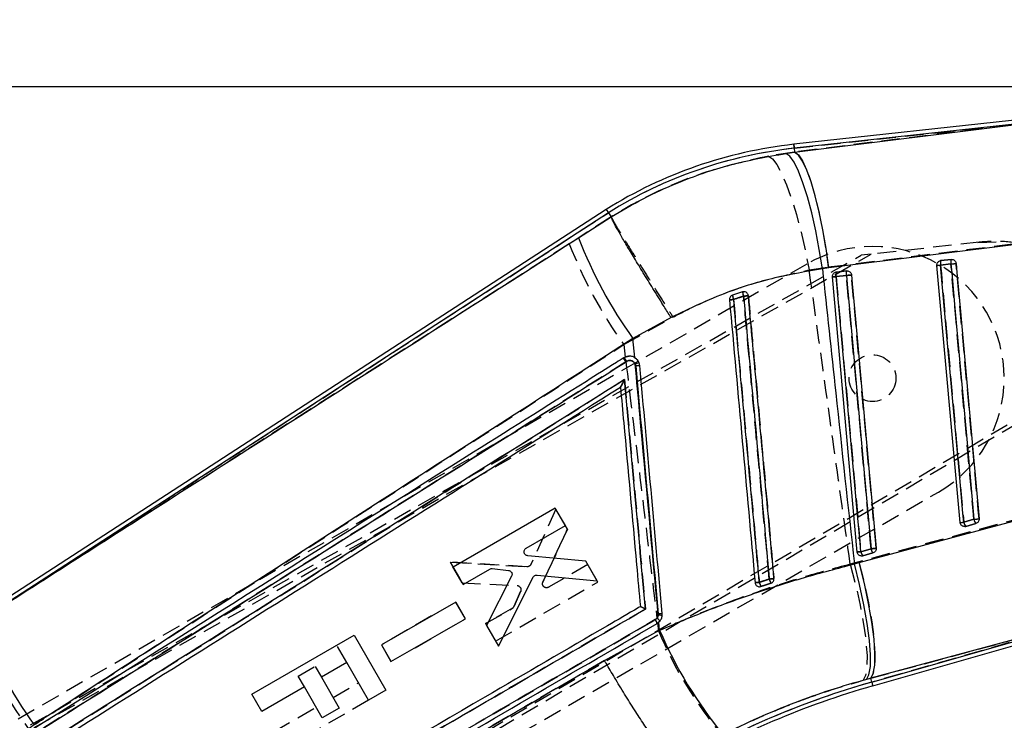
# Model space of a CAD drawing. Extents: x 31 to 353, y 15 to 293.
# Tile 9 of 16: x 226 to 293, y 245 to 293. Entities that reach past the tile are written whole.
import ezdxf

# ---------------------------------------------------------------- set-up
doc = ezdxf.new("R2010")
doc.units = 0
doc.linetypes.add('HIDDEN', pattern=[1.905, 1.27, -0.635])
doc.layers.get('0').update_dxf_attribs({"linetype": 'CONTINUOUS'})
doc.styles.add('SLDTEXTSTYLE0', font='TXT', dxfattribs={"width": 0.75})
doc.dimstyles.new('SLDDIMSTYLE1', dxfattribs={"dimtxt": 3.5, "dimasz": 3.302, "dimexe": 0, "dimexo": 0.0625, "dimgap": 0.875, "dimtad": 1, "dimdec": 0, "dimrnd": 1e-09, "dimzin": 12, "dimtxsty": 'SLDTEXTSTYLE0', "dimsah": 1, "dimcen": 0.09, "dimazin": 3, "dimtfac": 1, "dimtdec": 0, "dimtofl": 0, "dimtmove": 0, "dimatfit": 3, "dimtolj": 1, "dimtzin": 12})

# ---------------------------------------------------------------- blocks, each defined once
blk = doc.blocks.new('_D_1')
at = {"color": 179, "linetype": 'CONTINUOUS'}
for p, q in [((49.512, 235.636), (49.511, 289.282)), ((310.812, 264.745), (310.811, 289.286)), ((49.511, 288.282), (310.811, 288.286))]:
    blk.add_line(p, q, dxfattribs=at)
for points in [[(49.511, 288.282), (52.813, 287.774), (52.813, 288.79)], [(310.811, 288.286), (307.509, 288.794), (307.509, 287.778)]]:
    blk.add_solid(points, dxfattribs=at)
at = {"color": 179, "linetype": 'CONTINUOUS', "insert": (171.063, 292.796, 0.1), "char_height": 3.5, "attachment_point": 1, "rotation": 0.0009, "style": 'SLDTEXTSTYLE0'}
blk.add_mtext('261', dxfattribs=at)

msp = doc.modelspace()

# ---------------------------------------------------------------- linework, layer by layer
at = {"color": 7, "linetype": 'CONTINUOUS'}
for p, q in [((298.198109, 286.504681), (278.454085, 284.334423)), ((295.727928, 285.960386), (278.483708, 284.064906)), ((278.513809, 283.791067), (295.727928, 285.960386)), ((278.483708, 284.064906), (278.513809, 283.791067)), ((277.917673, 283.712456), (278.513809, 283.791067)), ((265.641992, 279.889355), (217.220706, 248.448933)), ((265.787666, 279.660659), (222.697151, 251.681554)), ((263.738547, 277.938927), (265.970428, 279.373574)), ((265.641992, 279.889355), (265.787666, 279.660659)), ((265.787666, 279.660659), (265.970279, 279.373909)), ((265.970428, 279.373574), (265.970279, 279.373909)), ((298.056533, 278.048458), (280.842905, 275.880726)), ((289.823894, 258.473481), (288.239573, 276.055219)), ((288.488393, 276.382143), (288.508897, 276.385131)), ((288.488646, 276.077683), (289.191847, 276.154982)), ((288.508897, 276.385131), (289.212083, 276.462423)), ((280.842905, 275.880726), (280.408208, 275.821524)), ((282.790278, 256.457145), (281.095018, 275.269891)), ((281.343733, 275.596792), (281.364341, 275.599802)), ((281.344091, 275.292332), (282.047291, 275.369632)), ((281.364341, 275.599802), (282.067542, 275.677095)), ((274.9541, 274.24481), (274.262433, 274.013715)), ((275.016774, 274.257781), (274.9541, 274.24481)), ((270.063688, 272.496725), (267.460321, 271.056997)), ((267.578979, 269.756252), (267.460321, 271.056997)), ((267.619644, 269.31067), (267.653246, 269.181425)), ((266.611506, 267.738605), (266.610582, 267.738017)), ((282.926996, 255.731421), (299.646054, 260.240401)), ((262.154226, 259.452897), (255.164531, 255.418936)), ((262.840931, 258.263583), (262.154226, 259.452897)), ((290.765201, 258.694398), (290.072923, 258.495937)), ((260.156413, 256.714242), (262.840931, 258.263583)), ((290.208419, 258.207726), (290.126954, 258.196311)), ((290.900697, 258.406187), (290.208419, 258.207726)), ((283.731584, 256.67804), (283.039306, 256.479586)), ((264.241521, 255.837882), (260.269423, 256.198893)), ((265.025173, 254.48064), (264.241521, 255.837882)), ((282.59327, 255.640494), (282.926996, 255.731421)), ((283.174803, 256.19139), (283.093442, 256.179976)), ((283.867081, 256.389851), (283.174803, 256.19139)), ((255.164531, 255.418936), (255.851266, 254.229526)), ((255.851266, 254.229526), (257.683043, 255.286741)), ((257.849877, 255.322034), (258.951579, 255.204196)), ((259.169285, 254.802214), (257.463296, 251.43754)), ((258.278643, 250.025364), (260.632698, 254.732611)), ((260.906269, 254.883724), (265.025173, 254.48064)), ((276.115914, 254.079761), (276.207482, 254.095162)), ((255.351071, 253.034691), (250.268293, 250.101241)), ((256.007624, 251.897583), (255.351071, 253.034691)), ((283.859258, 247.303682), (303.351094, 252.891431)), ((250.924875, 248.964059), (256.007624, 251.897583)), ((269.186188, 252.221423), (269.185965, 252.145427)), ((300.427963, 252.335513), (283.709784, 247.825096)), ((283.784543, 247.564326), (300.427963, 252.335513)), ((257.463296, 251.43754), (258.278643, 250.025364)), ((265.519221, 249.037529), (269.280975, 251.103329)), ((269.111847, 251.5668), (269.230788, 251.653726)), ((269.280975, 251.103329), (269.230788, 251.653726)), ((241.412644, 246.738242), (248.402012, 250.772918)), ((248.402012, 250.772918), (250.57329, 247.011567)), ((250.268293, 250.101241), (250.924875, 248.964059)), ((247.910661, 248.903448), (246.170391, 247.898857)), ((249.395301, 246.331564), (247.910661, 248.903448)), ((246.170391, 247.898857), (247.392287, 245.782132)), ((283.709784, 247.825096), (283.415576, 247.745583)), ((283.784543, 247.564326), (283.709784, 247.825096)), ((245.007214, 247.227403), (242.099275, 245.548772)), ((246.229109, 245.110678), (245.007214, 247.227403)), ((250.57329, 247.011567), (249.395301, 246.331564)), ((242.099275, 245.548772), (241.412644, 246.738242)), ((247.392287, 245.782132), (246.229109, 245.110678))]:
    msp.add_line(p, q, dxfattribs=at)
at = {"color": 7, "linetype": 'HIDDEN'}
for p, q in [((278.483708, 284.064906), (295.163383, 285.89833)), ((295.163383, 285.89833), (278.512408, 283.803875)), ((278.483708, 284.064906), (278.512408, 283.803875)), ((278.512408, 283.803875), (276.722183, 283.531184)), ((222.294551, 251.420143), (265.787666, 279.660659)), ((265.970876, 279.37294), (263.111372, 277.532163)), ((265.970801, 279.373089), (265.970876, 279.37294)), ((280.814846, 275.94697), (297.464286, 278.036269)), ((263.111372, 277.532163), (222.294551, 251.420143)), ((291.126956, 277.638549), (283.741747, 276.826764)), ((291.025733, 277.627418), (292.354395, 277.662436)), ((216.337283, 239.01259), (283.049871, 276.750716)), ((216.596265, 238.816718), (283.741747, 276.826764)), ((283.741747, 276.826764), (283.049871, 276.750716)), ((279.337262, 276.143628), (216.115442, 239.648281)), ((279.509475, 275.742719), (280.814846, 275.94697)), ((288.508569, 276.385064), (288.47744, 276.379945)), ((289.192845, 276.15303), (288.489644, 276.075723)), ((289.21177, 276.462356), (288.508569, 276.385064)), ((281.364013, 275.599735), (281.332527, 275.594535)), ((282.04829, 275.367635), (281.345089, 275.290335)), ((282.067214, 275.677028), (281.364013, 275.599735)), ((266.834741, 270.642141), (270.19838, 272.519531)), ((266.834741, 270.642141), (266.938289, 269.792)), ((224.634794, 224.891374), (301.975449, 270.409579)), ((302.001526, 270.11087), (224.674885, 224.569152)), ((266.979282, 269.455271), (224.348676, 242.642293)), ((266.792362, 269.709344), (266.845812, 269.742961)), ((267.032404, 269.488851), (266.979282, 269.455271)), ((267.142256, 269.847112), (267.213081, 269.847067)), ((267.540147, 269.775952), (267.701005, 269.660311)), ((225.114373, 224.059204), (288.336192, 260.554554)), ((299.704795, 260.313938), (282.90305, 255.784864)), ((262.197559, 259.378994), (260.486667, 255.610602)), ((262.980958, 258.021595), (262.197559, 259.378994)), ((290.073802, 258.493962), (290.76608, 258.692423)), ((261.30705, 254.401388), (262.980958, 258.021595)), ((262.980958, 258.021595), (261.30705, 254.401388)), ((290.138905, 258.196535), (290.208836, 258.207741)), ((290.208836, 258.207741), (290.901114, 258.406202)), ((283.040215, 256.477567), (283.732493, 256.676028)), ((254.965414, 255.764949), (260.218997, 255.449282)), ((260.218997, 255.449282), (254.965414, 255.764949)), ((254.965414, 255.764949), (255.780523, 254.352639)), ((255.780523, 254.352639), (254.965414, 255.764949)), ((282.90305, 255.784864), (282.313754, 255.623075)), ((283.105646, 256.180214), (283.175235, 256.191405)), ((283.175235, 256.191405), (283.867513, 256.389866)), ((264.381041, 255.595604), (261.696805, 254.045794)), ((265.067508, 254.406156), (264.381041, 255.595604)), ((258.07858, 250.37084), (265.067508, 254.406156)), ((255.780523, 254.352639), (259.547387, 254.147226)), ((259.78661, 253.757658), (259.337668, 252.744692)), ((259.337668, 252.744692), (259.78661, 253.757658)), ((276.207511, 254.095162), (276.136403, 254.080723)), ((255.350907, 253.035227), (250.26862, 250.100898)), ((256.007244, 251.897993), (255.350907, 253.035227)), ((259.223674, 252.617876), (257.392053, 251.56037)), ((257.392053, 251.56037), (259.223674, 252.617876)), ((283.709903, 247.824649), (300.508668, 252.358647)), ((300.508668, 252.358647), (283.784543, 247.564326)), ((231.58357, 230.059067), (268.986096, 251.834291)), ((250.925009, 248.963604), (256.007244, 251.897993)), ((268.986096, 251.834291), (269.100015, 251.932966)), ((269.311194, 251.739504), (269.111847, 251.5668)), ((257.392053, 251.56037), (258.07858, 250.37084)), ((269.141828, 251.585262), (269.20474, 251.061755)), ((247.910027, 248.904543), (247.22403, 250.092918)), ((250.26862, 250.100898), (250.925009, 248.963604)), ((244.583321, 247.961717), (245.746498, 248.633171)), ((245.746498, 248.633171), (246.169967, 247.899587)), ((245.006797, 247.228133), (244.583321, 247.961717)), ((283.190434, 247.683095), (283.709903, 247.824649)), ((283.784543, 247.564326), (283.709903, 247.824649)), ((246.968393, 246.516446), (248.70867, 247.521038)), ((249.395286, 246.331552), (243.583915, 242.976888)), ((242.897284, 244.166362), (245.805223, 245.844992))]:
    msp.add_line(p, q, dxfattribs=at)
at = {"color": 8, "linetype": 'CONTINUOUS', "flags": 128}
for points in [[(278.454085, 284.334423), (278.455948, 284.31757), (278.461506, 284.267011), (278.470759, 284.182774), (278.483708, 284.064906)], [(283.784543, 247.564326), (283.817221, 247.450339), (283.840572, 247.368874), (283.854579, 247.319984), (283.859258, 247.303682)]]:
    msp.add_lwpolyline(points, dxfattribs=at)
at = {"color": 7, "linetype": 'HIDDEN', "flags": 128}
for points in [[(278.483708, 284.064906), (278.470759, 284.182774), (278.461506, 284.267011), (278.455948, 284.31757), (278.454085, 284.334423)], [(276.722183, 283.531184), (276.993607, 283.348592), (277.295117, 282.952385), (277.618458, 282.353403), (277.954747, 281.568097), (278.294777, 280.617984), (278.629203, 279.529127), (278.948863, 278.331386), (279.244994, 277.057605), (279.509475, 275.742719)], [(278.512408, 283.803875), (278.77072, 283.607433), (279.045944, 283.198925), (279.330631, 282.589386), (279.617091, 281.795295), (279.89759, 280.838127), (280.16453, 279.743756), (280.410697, 278.541776), (280.629446, 277.264664), (280.814846, 275.94697)], [(288.489644, 276.075723), (288.544302, 275.469194), (288.762902, 273.043076), (289.637287, 263.338613), (290.073802, 258.493962)], [(290.76608, 258.692423), (290.711437, 259.298953), (290.492837, 261.72507), (289.618437, 271.429534), (289.192845, 276.15303)], [(291.117107, 258.72569), (291.062449, 259.33222), (290.843834, 261.758337), (289.969374, 271.462793), (289.543738, 276.186275)], [(281.345089, 275.290335), (281.399732, 274.683806), (281.618346, 272.257695), (282.492761, 262.553247), (283.040215, 256.477567)], [(283.732493, 256.676028), (283.677836, 257.28255), (283.459236, 259.708668), (282.584821, 269.413116), (282.04829, 275.367635)], [(284.08349, 256.709347), (284.028848, 257.315869), (283.810218, 259.741987), (282.935743, 269.446427), (282.399182, 275.400939)], [(282.90305, 255.784864), (283.257087, 254.359359), (283.552249, 252.974989), (283.778747, 251.677635), (283.929084, 250.5103), (283.998285, 249.511669), (283.984055, 248.714837), (283.886855, 248.146216), (283.709903, 247.824649)], [(282.313754, 255.623075), (282.679816, 254.20248), (282.986735, 252.822766), (283.224379, 251.529562), (283.384849, 250.365647), (283.462872, 249.369497), (283.455853, 248.574073), (283.364032, 248.005676), (283.190434, 247.683095)]]:
    msp.add_lwpolyline(points, dxfattribs=at)
at = {"color": 7, "linetype": 'CONTINUOUS', "flags": 128}
for points in [[(280.408208, 275.821524), (280.196537, 277.145843), (279.951041, 278.43027), (279.678454, 279.639589), (279.386242, 280.740651), (279.082422, 281.703251), (278.775339, 282.500999), (278.473382, 283.112022), (278.184866, 283.519568), (277.917673, 283.712456)], [(280.842905, 275.880726), (280.657549, 277.205402), (280.437802, 278.490374), (280.189683, 279.700572), (279.919942, 280.802975), (279.635956, 281.767505), (279.345457, 282.567831), (279.05639, 283.182124), (278.776621, 283.593612), (278.513809, 283.791067)], [(288.239573, 276.055219), (288.244148, 276.055636), (288.257723, 276.056866), (288.279911, 276.058862), (288.310026, 276.061582), (288.34716, 276.064927), (288.390194, 276.068809), (288.437833, 276.0731), (288.488646, 276.077683)], [(290.072923, 258.495937), (290.018265, 259.102481), (289.79965, 261.528651), (288.925161, 271.23333), (288.488646, 276.077683)], [(289.191847, 276.154982), (289.250483, 276.160265), (289.308955, 276.165532), (289.365073, 276.170591), (289.41669, 276.17524), (289.4619, 276.179308), (289.498975, 276.182646), (289.526527, 276.185127), (289.543514, 276.186655)], [(289.191847, 276.154982), (289.246489, 275.548438), (289.465119, 273.122268), (290.339594, 263.417589), (290.765201, 258.694398)], [(289.543514, 276.186655), (289.598172, 275.58011), (289.816801, 273.153941), (290.691306, 263.449261), (291.116913, 258.726078)], [(281.344091, 275.292332), (281.293278, 275.287757), (281.245639, 275.283466), (281.202604, 275.279584), (281.16547, 275.276239), (281.135355, 275.273527), (281.113167, 275.27153), (281.099592, 275.270308), (281.095018, 275.269891)], [(283.039306, 256.479586), (282.984649, 257.086123), (282.766034, 259.512293), (281.891544, 269.216972), (281.344091, 275.292332)], [(282.398959, 275.401326), (282.381971, 275.399791), (282.354419, 275.39731), (282.317345, 275.393965), (282.272135, 275.389897), (282.220517, 275.385241), (282.164414, 275.380189), (282.105927, 275.374914), (282.047291, 275.369632)], [(282.047291, 275.369632), (282.101949, 274.763087), (282.320564, 272.336917), (283.195053, 262.632238), (283.731584, 256.67804)], [(282.398959, 275.401326), (282.453616, 274.794782), (282.672246, 272.368612), (283.54675, 262.663933), (284.083297, 256.709734)], [(289.823894, 258.473481), (289.828469, 258.473898), (289.842044, 258.47512), (289.864232, 258.477124), (289.894332, 258.479836), (289.931466, 258.483189), (289.974486, 258.487063), (290.022125, 258.491362), (290.072923, 258.495937)], [(290.765201, 258.694398), (290.823837, 258.69968), (290.882324, 258.704948), (290.938427, 258.710007), (290.990059, 258.714656), (291.035269, 258.718724), (291.072343, 258.722069), (291.099911, 258.724543), (291.116913, 258.726078)], [(283.039306, 256.479586), (282.988508, 256.475004), (282.940869, 256.470712), (282.89785, 256.466838), (282.860716, 256.463493), (282.830601, 256.460781), (282.808428, 256.458784), (282.794853, 256.457555), (282.790278, 256.457145)], [(284.083297, 256.709734), (284.066294, 256.708207), (284.038727, 256.705719), (284.001653, 256.702381), (283.956443, 256.698305), (283.90481, 256.693649), (283.848708, 256.688597), (283.790235, 256.683322), (283.731584, 256.67804)], [(283.709784, 247.825096), (283.887704, 248.144912), (283.986633, 248.709413), (284.003337, 249.500091), (283.937235, 250.490981), (283.790519, 251.649568), (283.567999, 252.937841), (283.276965, 254.313501), (282.926996, 255.731421)], [(283.415576, 247.745583), (283.591573, 248.065966), (283.687432, 248.63034), (283.700024, 249.42022), (283.628945, 250.40971), (283.476491, 251.566368), (283.247684, 252.852301), (282.950033, 254.225338), (282.59327, 255.640494)]]:
    msp.add_lwpolyline(points, dxfattribs=at)
at = {"color": 7, "linetype": 'HIDDEN'}
msp.add_circle((283.836726, 268.349089), 1.6, dxfattribs=at)
at = {"color": 7, "linetype": 'CONTINUOUS'}
for centre, radius, start, end in [((281.782502, 254.05407), 30.462731, 96.27276477, 121.99714752), ((281.782502, 254.05407), 30.191592, 96.27276477, 121.99045993), ((292.551061, 289.073503), 30.889152, 201.1289906, 215.68038863), ((288.954988, 276.201357), 0.482462, 157.61007837, 194.85301122), ((289.658242, 276.278671), 0.482518, 157.61549028, 194.85294728), ((281.810527, 275.416013), 0.482556, 157.61268462, 194.85095129), ((282.51357, 275.493319), 0.482405, 157.60702823, 194.85642558), ((275.65122, 274.258919), 1.410267, 190.01293767, 202.23332706), ((276.071951, 274.365046), 1.124298, 186.13912297, 201.47652388), ((279.904111, 220.875107), 53.302024, 94.90218664, 95.25126793), ((277.321585, 240.039559), 33.816928, 95.04837294, 95.53562153), ((266.038433, 268.953636), 1.129128, 28.28315408, 44.35190993), ((266.505197, 271.964693), 2.878511, 292.77796333, 298.34412341), ((269.068379, 254.23457), 15.013696, 94.3452771, 95.40850421), ((290.614982, 258.574819), 0.547769, 188.27974505, 222.07941085), ((291.307194, 258.773249), 0.547699, 188.27749664, 222.08165926), ((283.581535, 256.558566), 0.54795, 188.2873721, 222.07406506), ((284.273722, 256.756987), 0.547855, 188.28529636, 222.07728151), ((278.541908, 226.574634), 27.916306, 95.02441988, 95.6188025), ((277.749216, 254.851022), 1.717053, 195.79417709, 206.11715674), ((280.637666, 212.781801), 42.005978, 94.83286023, 95.27326884), ((278.085833, 254.963534), 1.355679, 195.11649723, 208.24697596), ((268.26607, 251.332302), 0.877683, 15.49641621, 34.86952128), ((268.957879, 249.139387), 3.014681, 80.38354185, 85.66094777), ((270.38156, 239.707135), 12.57125, 94.19490428, 95.45636789), ((252.876187, 263.568932), 32.435844, 201.49924379, 215.69117616), ((297.384835, 263.257909), 30.619615, 203.38789976, 219.05695802), ((300.218486, 190.237484), 59.635908, 105.99606742, 119.99464199), ((300.218486, 190.237484), 59.364769, 105.99606742, 119.99606742)]:
    msp.add_arc(centre, radius, start, end, dxfattribs=at)
at = {"color": 7, "linetype": 'HIDDEN'}
for centre, radius, start, end in [((281.782502, 254.05407), 30.191592, 96.27276477, 121.99045993), ((291.835239, 288.603478), 30.783673, 201.07863702, 215.69494506), ((283.836726, 268.349089), 9, 299.99606742, 119.99606742), ((287.654904, 284.721188), 8.685669, 273.85974008, 275.51495056), ((288.971854, 276.201472), 0.498337, 158.3824891, 194.61589085), ((289.674986, 276.278775), 0.498269, 158.38066904, 194.61737447), ((287.509739, 295.786502), 19.705483, 274.8997793, 275.924619), ((280.537155, 283.633174), 8.381868, 273.81619239, 275.53136716), ((281.827175, 275.416127), 0.498227, 158.37543974, 194.62428569), ((282.530324, 275.493426), 0.498178, 158.37394247, 194.62561481), ((280.413853, 294.453247), 19.155469, 274.89470314, 275.94898687), ((275.363743, 274.158474), 1.110783, 187.48813499, 203.04103461), ((275.880191, 274.30337), 0.927941, 183.61819754, 202.27017858), ((271.418867, 314.65412), 40.86154, 275.05811179, 275.51908153), ((270.90879, 310.940732), 37.374987, 274.83569262, 275.26987593), ((265.990507, 268.923627), 1.12264, 28.26601887, 44.41758559), ((266.031483, 268.949438), 1.137018, 28.32097749, 44.25862034), ((268.978626, 255.206048), 14.038219, 94.28042717, 95.43270192), ((289.247183, 267.045103), 8.591001, 273.84914097, 275.52149043), ((290.607293, 258.57069), 0.538981, 188.18427438, 222.32997068), ((289.096367, 278.179599), 19.558578, 274.89729215, 275.93022696), ((291.299362, 258.769052), 0.53876, 188.17705503, 222.33719003), ((282.237203, 264.765655), 8.326899, 273.80840363, 275.53396954), ((283.573207, 256.554114), 0.538461, 188.17280016, 222.34577466), ((282.115379, 275.576856), 18.96988, 274.8901959, 275.95511223), ((284.265455, 256.752561), 0.538429, 188.17174273, 222.34683209), ((268.771833, 334.580162), 80.531377, 275.01287818, 275.21827842), ((277.618111, 254.806843), 1.579962, 195.57765698, 206.77202995), ((271.261284, 316.476528), 62.113085, 275.09392994, 275.39257693), ((277.998765, 254.934008), 1.265061, 194.89807487, 208.9365164), ((259.530046, 253.867765), 0.279997, 50.80027762, 86.44868231), ((259.086071, 252.856212), 0.275201, 299.99892542, 336.09456253), ((268.267137, 251.332995), 0.876469, 15.4714204, 34.88624221), ((268.498195, 251.06404), 1.056987, 39.72082684, 55.29343911), ((270.264931, 240.993), 11.280319, 94.08186116, 95.49141214), ((252.395651, 263.254374), 32.34386, 201.46224484, 215.70120481), ((295.610358, 262.235675), 28.672515, 202.93635611, 219.66652626), ((300.218486, 190.237484), 59.635908, 105.99606742, 119.99464199)]:
    msp.add_arc(centre, radius, start, end, dxfattribs=at)
at = {"color": 7, "linetype": 'CONTINUOUS'}
for points, knots in [([(265.970279, 279.373909), (266.695987, 279.801734), (268.152921, 280.66064), (270.860288, 281.891838), (274.109499, 283.031705), (276.640679, 283.48418), (277.917673, 283.712456)], [0, 0, 0, 0, 0.196932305, 0.395362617, 0.694957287, 1, 1, 1, 1]), ([(270.063688, 272.496725), (270.038789, 272.536221), (269.861653, 272.817194), (269.443007, 273.48382), (268.822203, 274.480935), (268.154376, 275.565784), (267.54871, 276.563205), (267.01989, 277.448586), (266.585677, 278.192947), (266.257449, 278.77655), (266.037612, 279.193912), (265.992823, 279.313686), (265.970428, 279.373574)], [0, 0, 0, 0, 0.0117317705, 0.0834599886, 0.1980318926, 0.3126032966, 0.4271714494, 0.5417391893, 0.6563041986, 0.7708691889, 0.8854347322, 1, 1, 1, 1]), ([(222.697151, 251.681554), (226.734124, 254.264679), (240.414789, 263.018484), (254.095103, 271.769918), (263.738547, 277.938927)], [0, 0, 0, 0, 0.295086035, 1, 1, 1, 1]), ([(288.239573, 276.055219), (288.239812, 276.089205), (288.24029, 276.157167), (288.283194, 276.251667), (288.35228, 276.327167), (288.426215, 276.367952), (288.473838, 276.378821), (288.488393, 276.382143)], [0, 0, 0, 0, 0.223271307, 0.44648148, 0.671274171, 0.89953216, 1, 1, 1, 1]), ([(289.212083, 276.462423), (289.238926, 276.463214), (289.299471, 276.464997), (289.39037, 276.431999), (289.470563, 276.368014), (289.526186, 276.282524), (289.537903, 276.217698), (289.543514, 276.186655)], [0, 0, 0, 0, 0.168926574, 0.381006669, 0.593086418, 0.805144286, 1, 1, 1, 1]), ([(280.408208, 275.821524), (279.325129, 275.635831), (277.142417, 275.261606), (273.635473, 274.206384), (271.33947, 273.107387), (270.063688, 272.496725)], [0, 0, 0, 0, 0.304423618, 0.61350043, 1, 1, 1, 1]), ([(280.408208, 275.821524), (280.710697, 272.995977), (281.430949, 266.268086), (282.166584, 259.541868), (282.59327, 255.640494)], [0, 0, 0, 0, 0.4199751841, 1, 1, 1, 1]), ([(281.095018, 275.269891), (281.095257, 275.303876), (281.095735, 275.371838), (281.13864, 275.466344), (281.207734, 275.541843), (281.28164, 275.582602), (281.329219, 275.593475), (281.343733, 275.596792)], [0, 0, 0, 0, 0.223325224, 0.446589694, 0.671472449, 0.899778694, 1, 1, 1, 1]), ([(282.067542, 275.677095), (282.094345, 275.677886), (282.15485, 275.679672), (282.24572, 275.646717), (282.325933, 275.582762), (282.381624, 275.497271), (282.393344, 275.432404), (282.398959, 275.401326)], [0, 0, 0, 0, 0.168681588, 0.380777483, 0.592840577, 0.804928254, 1, 1, 1, 1]), ([(274.262433, 274.013715), (274.231171, 273.999255), (274.168642, 273.970331), (274.100349, 273.890742), (274.059514, 273.796988), (274.05947, 273.73068), (274.059449, 273.698779)], [0, 0, 0, 0, 0.254745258, 0.509523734, 0.76402985, 1, 1, 1, 1]), ([(274.345805, 273.725303), (274.486486, 273.773932), (274.7125, 273.852057), (274.93987, 273.925637), (275.025715, 273.953418)], [0, 0, 0, 0, 0.622441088, 1, 1, 1, 1]), ([(275.34919, 273.982155), (275.343296, 274.014077), (275.331163, 274.079787), (275.273556, 274.165444), (275.191782, 274.228613), (275.101327, 274.259917), (275.041979, 274.258418), (275.016774, 274.257781)], [0, 0, 0, 0, 0.2017452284, 0.41528635, 0.6288103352, 0.8423608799, 1, 1, 1, 1]), ([(275.025715, 273.953418), (275.044013, 273.751244), (275.135504, 272.740377), (275.519886, 268.49475), (275.995831, 263.237748), (276.488111, 257.800808), (276.687535, 255.598629), (276.777063, 254.609997)], [0, 0, 0, 0, 0.031355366, 0.156776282, 0.658460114, 0.846671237, 1, 1, 1, 1]), ([(277.09869, 254.638436), (277.080466, 254.839967), (276.989115, 255.850195), (276.605123, 260.095207), (276.0402, 266.341584), (275.548418, 271.779266), (275.34919, 273.982155)], [0, 0, 0, 0, 0.031255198, 0.15667523, 0.658356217, 1, 1, 1, 1]), ([(274.059449, 273.698779), (274.350973, 270.475116), (274.934021, 264.027789), (275.517098, 257.580471), (275.808637, 254.356811)], [0, 0, 0, 0, 0.499999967, 1, 1, 1, 1]), ([(276.096989, 254.383671), (276.078686, 254.585842), (275.98717, 255.596704), (275.602675, 259.842314), (275.126898, 265.097455), (274.634728, 270.533809), (274.43542, 272.735402), (274.345805, 273.725303)], [0, 0, 0, 0, 0.031357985, 0.1567905, 0.658520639, 0.84646071, 1, 1, 1, 1]), ([(267.460321, 271.056997), (257.837333, 264.860563), (244.186592, 256.070577), (230.554815, 247.248389), (226.532658, 244.645337)], [0, 0, 0, 0, 0.704942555, 1, 1, 1, 1]), ([(267.578979, 269.756252), (267.568161, 269.762265), (267.487915, 269.806867), (267.343092, 269.854084), (267.207528, 269.849861), (267.151569, 269.848118)], [0, 0, 0, 0, 0.083831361, 0.621820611, 1, 1, 1, 1]), ([(266.845827, 269.742968), (266.674513, 269.635218), (265.817944, 269.096465), (262.220314, 266.833722), (248.164689, 257.992662), (234.79474, 249.578989), (224.165712, 242.89017)], [0, 0, 0, 0, 0.012041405, 0.060207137, 0.252870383, 1, 1, 1, 1]), ([(224.348751, 242.642312), (231.462831, 247.117506), (245.690939, 256.067862), (259.918838, 265.015065), (267.032762, 269.48865)], [0, 0, 0, 0, 0.500001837, 1, 1, 1, 1]), ([(267.151569, 269.848118), (267.072379, 269.833096), (266.964571, 269.812645), (266.870736, 269.757584), (266.845827, 269.742968)], [0, 0, 0, 0, 0.734540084, 1, 1, 1, 1]), ([(267.032762, 269.48865), (267.077171, 269.510432), (267.162899, 269.552483), (267.306939, 269.554276), (267.438171, 269.512491), (267.551514, 269.430034), (267.596933, 269.350459), (267.619644, 269.31067)], [0, 0, 0, 0, 0.212414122, 0.410057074, 0.607024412, 0.803503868, 1, 1, 1, 1]), ([(267.93084, 269.205111), (267.915768, 269.283525), (267.885624, 269.440352), (267.754312, 269.633788), (267.634074, 269.71777), (267.578979, 269.756252)], [0, 0, 0, 0, 0.351399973, 0.702798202, 1, 1, 1, 1]), ([(269.185965, 252.145427), (268.767553, 256.730824), (268.24545, 262.452565), (267.723337, 268.174323), (267.619644, 269.31067)], [0, 0, 0, 0, 0.801398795, 1, 1, 1, 1]), ([(267.653246, 269.181425), (267.908692, 266.354747), (268.419582, 260.701396), (268.930653, 255.048078), (269.186188, 252.221423)], [0, 0, 0, 0, 0.500000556, 1, 1, 1, 1]), ([(269.461979, 252.244706), (269.206763, 255.071434), (268.696332, 260.724889), (268.186004, 266.378371), (267.93084, 269.205111)], [0, 0, 0, 0, 0.500000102, 1, 1, 1, 1]), ([(266.893794, 268.263439), (259.936608, 263.888405), (246.175557, 255.234752), (232.414566, 246.578346), (225.61073, 242.298367)], [0, 0, 0, 0, 0.505570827, 1, 1, 1, 1]), ([(266.893794, 268.263439), (266.893243, 268.262329), (266.858414, 268.192197), (266.791041, 268.057759), (266.705842, 267.895338), (266.650406, 267.79608), (266.622019, 267.74972), (266.614726, 267.742009), (266.611506, 267.738605)], [0, 0, 0, 0, 0.005311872, 0.335579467, 0.64050411, 0.809010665, 0.915694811, 1, 1, 1, 1]), ([(268.313353, 252.556974), (268.081325, 255.123799), (267.608065, 260.359272), (267.134951, 265.594775), (266.893794, 268.263439)], [0, 0, 0, 0, 0.490275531, 1, 1, 1, 1]), ([(225.751442, 242.030727), (232.6021, 246.342025), (246.221389, 254.913), (259.841528, 263.480211), (266.610582, 267.738017)], [0, 0, 0, 0, 0.5030113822, 1, 1, 1, 1]), ([(266.610582, 267.738017), (266.611114, 267.732089), (266.684149, 266.917414), (267.051182, 262.868112), (267.501607, 257.867594), (267.880179, 253.675889), (267.966603, 252.718965)], [0, 0, 0, 0, 0.0011840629, 0.1627186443, 0.8088572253, 1, 1, 1, 1]), ([(290.126954, 258.196311), (290.092369, 258.199765), (290.023181, 258.206673), (289.931123, 258.260415), (289.862277, 258.339214), (289.83121, 258.415899), (289.825401, 258.461625), (289.823894, 258.473481)], [0, 0, 0, 0, 0.232092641, 0.46430243, 0.694346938, 0.92074967, 1, 1, 1, 1]), ([(291.116913, 258.726078), (291.11714, 258.723292), (291.120134, 258.686547), (291.112485, 258.614432), (291.068667, 258.520492), (290.996658, 258.446629), (290.934338, 258.415952), (290.901412, 258.406395), (290.900697, 258.406187)], [0, 0, 0, 0, 0.019982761, 0.263644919, 0.507293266, 0.750953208, 0.994588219, 1, 1, 1, 1]), ([(260.026266, 256.407867), (260.021738, 256.438688), (260.012681, 256.500332), (260.038967, 256.591476), (260.087985, 256.666583), (260.134937, 256.699284), (260.156413, 256.714242)], [0, 0, 0, 0, 0.259856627, 0.51971196, 0.78031706, 1, 1, 1, 1]), ([(260.269423, 256.198893), (260.238581, 256.204831), (260.176888, 256.216709), (260.098915, 256.27217), (260.047965, 256.339335), (260.032411, 256.38846), (260.026266, 256.407867)], [0, 0, 0, 0, 0.274348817, 0.548769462, 0.821743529, 1, 1, 1, 1]), ([(283.093442, 256.179976), (283.058852, 256.183415), (282.989659, 256.190296), (282.897582, 256.244013), (282.828709, 256.322785), (282.797595, 256.399493), (282.791787, 256.445254), (282.790278, 256.457145)], [0, 0, 0, 0, 0.232052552, 0.464201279, 0.694195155, 0.920536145, 1, 1, 1, 1]), ([(284.083297, 256.709734), (284.083069, 256.675342), (284.082615, 256.606557), (284.039354, 256.511128), (283.969891, 256.435437), (283.90591, 256.401468), (283.870429, 256.390853), (283.867081, 256.389851)], [0, 0, 0, 0, 0.243659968, 0.487316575, 0.7309745, 0.974610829, 1, 1, 1, 1]), ([(257.683043, 255.286741), (257.711527, 255.300012), (257.764559, 255.324722), (257.822881, 255.322884), (257.849877, 255.322034)], [0, 0, 0, 0, 0.53711227, 1, 1, 1, 1]), ([(258.951579, 255.204196), (258.982573, 255.197464), (259.044566, 255.184001), (259.121872, 255.126141), (259.175065, 255.052731), (259.188814, 254.996889), (259.195019, 254.971685)], [0, 0, 0, 0, 0.262231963, 0.524509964, 0.785397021, 1, 1, 1, 1]), ([(269.280975, 251.103329), (270.349266, 251.557231), (272.485798, 252.465015), (275.797957, 253.664231), (279.173239, 254.746456), (281.453267, 255.342483), (282.59327, 255.640494)], [0, 0, 0, 0, 0.246889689, 0.493767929, 0.746886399, 1, 1, 1, 1]), ([(259.195019, 254.971685), (259.197355, 254.940004), (259.201679, 254.881355), (259.179488, 254.827142), (259.169285, 254.802214)], [0, 0, 0, 0, 0.540192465, 1, 1, 1, 1]), ([(260.632698, 254.732611), (260.6494, 254.759039), (260.682796, 254.811887), (260.762481, 254.864055), (260.840327, 254.886284), (260.888851, 254.8844), (260.906269, 254.883724)], [0, 0, 0, 0, 0.280356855, 0.560625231, 0.842288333, 1, 1, 1, 1]), ([(276.777063, 254.609997), (276.646637, 254.566592), (276.420004, 254.49117), (276.193248, 254.415706), (276.096989, 254.383671)], [0, 0, 0, 0, 0.5754946, 1, 1, 1, 1]), ([(276.891594, 254.321928), (276.895427, 254.323251), (276.931405, 254.335668), (276.99504, 254.373165), (277.061891, 254.452291), (277.099225, 254.54519), (277.098859, 254.608967), (277.09869, 254.638436)], [0, 0, 0, 0, 0.029976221, 0.281323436, 0.53271727, 0.784087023, 1, 1, 1, 1]), ([(275.808637, 254.356811), (275.81507, 254.32304), (275.827937, 254.255499), (275.888353, 254.169419), (275.971417, 254.107683), (276.052353, 254.081727), (276.101177, 254.080217), (276.115914, 254.079761)], [0, 0, 0, 0, 0.225500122, 0.450996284, 0.676571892, 0.902375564, 1, 1, 1, 1]), ([(276.207482, 254.095162), (276.398314, 254.15841), (276.626406, 254.234008), (276.854357, 254.309582), (276.891594, 254.321928)], [0, 0, 0, 0, 0.83664565, 1, 1, 1, 1]), ([(267.966603, 252.718965), (267.92033, 252.692021), (267.17486, 252.257949), (263.632468, 250.195616), (251.596759, 243.187326), (240.262823, 236.584965), (231.72499, 231.611418)], [0, 0, 0, 0, 0.003829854, 0.061699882, 0.293180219, 1, 1, 1, 1]), ([(231.901993, 231.358892), (237.934364, 234.871306), (250.07013, 241.937489), (262.208599, 249.003362), (268.313353, 252.556974)], [0, 0, 0, 0, 0.497073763, 1, 1, 1, 1]), ([(268.313353, 252.556974), (268.312265, 252.557541), (268.304927, 252.561362), (268.260601, 252.584298), (268.184363, 252.622916), (268.09339, 252.66702), (268.025795, 252.697969), (267.981011, 252.716462), (267.971191, 252.718168), (267.966603, 252.718965)], [0, 0, 0, 0, 0.007084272, 0.047796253, 0.287828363, 0.495438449, 0.676732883, 0.848986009, 1, 1, 1, 1]), ([(268.98617, 251.834082), (262.751542, 248.20488), (250.282464, 240.94658), (237.816634, 233.688258), (231.583809, 230.059149)], [0, 0, 0, 0, 0.500007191, 1, 1, 1, 1]), ([(269.185965, 252.145427), (269.179443, 252.109412), (269.164769, 252.028383), (269.097362, 251.914683), (269.023234, 251.860949), (268.98617, 251.834082)], [0, 0, 0, 0, 0.2857332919, 0.6428711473, 1, 1, 1, 1]), ([(269.230788, 251.653726), (269.284478, 251.712984), (269.391862, 251.831505), (269.464721, 252.045823), (269.4628, 252.185163), (269.461979, 252.244706)], [0, 0, 0, 0, 0.36412926, 0.728280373, 1, 1, 1, 1]), ([(231.712361, 229.784673), (237.944544, 233.41537), (250.408927, 240.676774), (262.877534, 247.936788), (269.111847, 251.5668)], [0, 0, 0, 0, 0.499999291, 1, 1, 1, 1]), ([(232.892443, 230.040288), (237.878143, 232.953946), (248.742518, 239.30312), (259.62873, 245.619667), (265.519221, 249.037529)], [0, 0, 0, 0, 0.458903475, 1, 1, 1, 1]), ([(270.262306, 242.136321), (270.197309, 242.171126), (270.067316, 242.240737), (269.735046, 242.59205), (269.31013, 243.11903), (268.7979, 243.817871), (268.212499, 244.670453), (267.572391, 245.64815), (266.894016, 246.72753), (266.236387, 247.811279), (265.777073, 248.591662), (265.552941, 248.979221), (265.519221, 249.037529)], [0, 0, 0, 0, 0.1113322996, 0.2226644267, 0.3339968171, 0.4453292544, 0.5566617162, 0.6679947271, 0.779328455, 0.8906622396, 0.9835503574, 1, 1, 1, 1]), ([(283.415576, 247.745583), (282.595336, 247.50901), (280.954825, 247.035855), (278.483137, 246.149619), (276.01838, 245.140636), (274.411549, 244.356702), (273.608093, 243.964715)], [0, 0, 0, 0, 0.245831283, 0.491671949, 0.745823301, 1, 1, 1, 1])]:
    msp.add_open_spline(points, degree=3, knots=knots, dxfattribs=at)
at = {"color": 7, "linetype": 'HIDDEN'}
for points, knots in [([(276.722183, 283.531184), (275.214562, 283.185372), (272.158444, 282.484371), (268.584529, 280.921523), (266.591177, 279.740615), (265.970801, 279.373089)], [0, 0, 0, 0, 0.401410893, 0.813705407, 1, 1, 1, 1]), ([(265.970876, 279.37294), (265.999248, 279.316915), (266.055993, 279.204865), (266.293268, 278.798776), (266.637885, 278.225772), (267.087095, 277.49108), (267.628931, 276.614109), (268.24541, 275.623674), (268.921453, 274.5441), (269.556204, 273.535422), (269.98633, 272.854642), (270.173403, 272.559002), (270.19838, 272.519531)], [0, 0, 0, 0, 0.114058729, 0.228117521, 0.342175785, 0.456234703, 0.570295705, 0.684356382, 0.798421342, 0.912486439, 0.988315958, 1, 1, 1, 1]), ([(301.975449, 270.409579), (301.787354, 270.949034), (301.411164, 272.027942), (300.516212, 273.499577), (299.401655, 274.804749), (298.082463, 275.906679), (296.595383, 276.766762), (294.986533, 277.37111), (293.298639, 277.688657), (291.998636, 277.72202), (291.279039, 277.653113), (291.126956, 277.638549)], [0, 0, 0, 0, 0.120943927, 0.241887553, 0.362830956, 0.483774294, 0.604722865, 0.725672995, 0.846629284, 0.967585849, 1, 1, 1, 1]), ([(270.19838, 272.519531), (270.720764, 272.787776), (272.440526, 273.670875), (275.543371, 274.877815), (278.177371, 275.452222), (279.509475, 275.742719)], [0, 0, 0, 0, 0.177385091, 0.583975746, 1, 1, 1, 1]), ([(282.313754, 255.623075), (281.887194, 258.671896), (280.948952, 265.377958), (280.01747, 272.084964), (279.509475, 275.742719)], [0, 0, 0, 0, 0.454636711, 1, 1, 1, 1]), ([(275.021468, 273.951704), (274.937082, 273.924416), (274.709735, 273.850898), (274.483706, 273.772821), (274.341573, 273.723724)], [0, 0, 0, 0, 0.371178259, 1, 1, 1, 1]), ([(276.776229, 254.60876), (276.481688, 257.855351), (275.984174, 263.339235), (275.399266, 269.786882), (275.108893, 272.987939), (275.021468, 273.951704)], [0, 0, 0, 0, 0.503530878, 0.850524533, 1, 1, 1, 1]), ([(275.348817, 273.982006), (275.366777, 273.783415), (275.457877, 272.776128), (275.84165, 268.534066), (276.406938, 262.28477), (276.899093, 256.844165), (277.098631, 254.638346)], [0, 0, 0, 0, 0.030799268, 0.156219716, 0.657900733, 1, 1, 1, 1]), ([(274.341573, 273.723724), (274.6362, 270.47584), (275.133854, 264.989848), (275.718725, 258.542789), (276.008987, 255.343618), (276.096185, 254.382553)], [0, 0, 0, 0, 0.50377781, 0.850929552, 1, 1, 1, 1]), ([(226.130133, 244.379847), (226.819343, 244.826136), (240.374024, 253.603295), (253.949517, 262.34496), (266.834741, 270.642141)], [0, 0, 0, 0, 0.050846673, 1, 1, 1, 1]), ([(266.938289, 269.792), (266.96887, 269.804165), (267.0347, 269.830352), (267.104749, 269.841268), (267.142256, 269.847112)], [0, 0, 0, 0, 0.464557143, 1, 1, 1, 1]), ([(266.979282, 269.455271), (267.243646, 267.281659), (267.953976, 261.441301), (268.658005, 255.600186), (269.100015, 251.932966)], [0, 0, 0, 0, 0.372171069, 1, 1, 1, 1]), ([(267.649536, 269.181209), (267.640462, 269.228043), (267.622653, 269.319958), (267.539702, 269.435226), (267.427823, 269.516877), (267.294937, 269.555552), (267.155132, 269.550411), (267.073319, 269.509374), (267.032404, 269.488851)], [0, 0, 0, 0, 0.171948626, 0.33746383, 0.503119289, 0.668824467, 0.834379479, 1, 1, 1, 1]), ([(269.185443, 252.221549), (268.929418, 255.048147), (268.417366, 260.701348), (267.90548, 266.354587), (267.649536, 269.181209)], [0, 0, 0, 0, 0.499999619, 1, 1, 1, 1]), ([(225.61079, 242.298434), (232.414599, 246.578432), (246.175602, 255.234915), (259.936592, 263.888604), (266.893779, 268.263678)], [0, 0, 0, 0, 0.494426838, 1, 1, 1, 1]), ([(266.611476, 267.73859), (266.614681, 267.741982), (266.621939, 267.749663), (266.650228, 267.795915), (266.705522, 267.894913), (266.79071, 268.057441), (266.858287, 268.192049), (266.893228, 268.262565), (266.893779, 268.263678)], [0, 0, 0, 0, 0.084204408, 0.190691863, 0.358769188, 0.662830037, 0.994680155, 1, 1, 1, 1]), ([(266.893779, 268.263678), (267.134929, 265.594926), (267.608014, 260.359412), (268.081273, 255.12393), (268.313293, 252.557183)], [0, 0, 0, 0, 0.509740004, 1, 1, 1, 1]), ([(260.486667, 255.610602), (260.470867, 255.583447), (260.439269, 255.529137), (260.361158, 255.473899), (260.284249, 255.449067), (260.236013, 255.449226), (260.218997, 255.449282)], [0, 0, 0, 0, 0.281918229, 0.563821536, 0.846134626, 1, 1, 1, 1]), ([(282.313754, 255.623075), (281.218508, 255.328172), (279.028003, 254.738362), (275.731179, 253.662688), (272.440625, 252.454833), (270.283382, 251.52612), (269.20474, 251.061755)], [0, 0, 0, 0, 0.246887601, 0.493777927, 0.746884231, 1, 1, 1, 1]), ([(261.366402, 254.08631), (261.346206, 254.109885), (261.305815, 254.157033), (261.279452, 254.24791), (261.280871, 254.332523), (261.299447, 254.381386), (261.30705, 254.401388)], [0, 0, 0, 0, 0.270571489, 0.541136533, 0.812166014, 1, 1, 1, 1]), ([(276.096185, 254.382553), (276.192782, 254.414685), (276.419533, 254.490112), (276.646151, 254.565492), (276.776229, 254.60876)], [0, 0, 0, 0, 0.426006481, 1, 1, 1, 1]), ([(259.668414, 254.106598), (259.654316, 254.115708), (259.617732, 254.139345), (259.574165, 254.144226), (259.547387, 254.147226)], [0, 0, 0, 0, 0.385372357, 1, 1, 1, 1]), ([(259.707008, 254.084746), (259.729274, 254.062676), (259.773806, 254.018535), (259.80774, 253.929255), (259.813714, 253.838466), (259.795194, 253.783248), (259.78661, 253.757658)], [0, 0, 0, 0, 0.258708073, 0.517423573, 0.776354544, 1, 1, 1, 1]), ([(261.696805, 254.045794), (261.668016, 254.03284), (261.610432, 254.006929), (261.514353, 254.007549), (261.429251, 254.034657), (261.385686, 254.070462), (261.366402, 254.08631)], [0, 0, 0, 0, 0.264026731, 0.528093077, 0.791116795, 1, 1, 1, 1]), ([(276.891639, 254.32192), (276.703323, 254.259502), (276.475333, 254.183933), (276.247209, 254.10832), (276.207511, 254.095162)], [0, 0, 0, 0, 0.825980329, 1, 1, 1, 1]), ([(268.313293, 252.557183), (262.208558, 249.003554), (250.070134, 241.937654), (237.934363, 234.871397), (231.901993, 231.358948)], [0, 0, 0, 0, 0.502926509, 1, 1, 1, 1]), ([(268.313293, 252.557183), (268.312201, 252.557749), (268.30496, 252.561501), (268.260746, 252.584423), (268.184568, 252.622957), (268.093562, 252.667089), (268.025903, 252.698008), (267.981035, 252.716511), (267.971203, 252.718188), (267.966603, 252.718972)], [0, 0, 0, 0, 0.007109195, 0.047110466, 0.28722534, 0.494904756, 0.676265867, 0.848550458, 1, 1, 1, 1]), ([(269.100015, 251.932966), (269.107064, 251.942464), (269.140995, 251.988186), (269.184452, 252.084612), (269.185113, 252.175882), (269.185443, 252.221549)], [0, 0, 0, 0, 0.115833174, 0.557605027, 1, 1, 1, 1]), ([(265.519281, 249.035182), (259.719098, 245.670361), (248.722135, 239.290766), (237.747167, 232.878244), (232.560781, 229.84791)], [0, 0, 0, 0, 0.527435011, 1, 1, 1, 1]), ([(273.539041, 243.933486), (274.304218, 244.308626), (275.834507, 245.058873), (278.230878, 246.053477), (280.688352, 246.949798), (282.356416, 247.438665), (283.190434, 247.683095)], [0, 0, 0, 0, 0.246010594, 0.492000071, 0.746004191, 1, 1, 1, 1])]:
    msp.add_open_spline(points, degree=3, knots=knots, dxfattribs=at)

# ---------------------------------------------------------------- dimensions: what is measured, and where the dimension line sits
at = {"color": 179, "linetype": 'CONTINUOUS'}
dim = msp.add_linear_dim(base=(310.811383, 288.286223), p1=(49.511654, 234.635727), p2=(310.811769, 263.745185), angle=0.0009017, dimstyle='SLDDIMSTYLE1', dxfattribs=at)
dim.commit()
dim.dimension.update_dxf_attribs({"geometry": '_D_1', "text_midpoint": (176.363683, 288.284107), "dimtype": 160})

doc.saveas('drawing.dxf')
